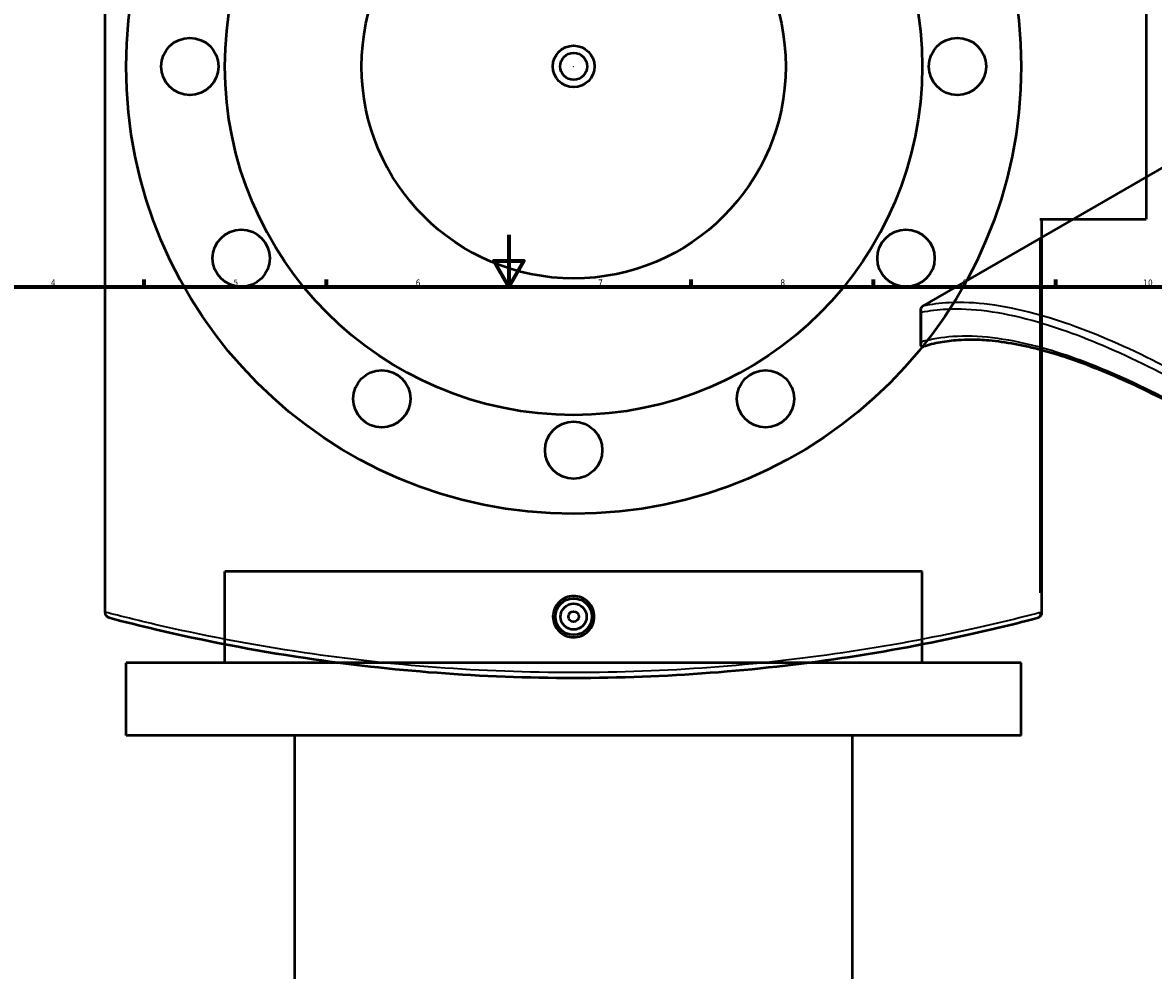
# Model space of a CAD drawing. Header units: millimetres. Extents: x -604 to 1138, y -275 to 898.
# Tile 7 of 11: x 234 to 668, y 311 to 676. Entities that reach past the tile are written whole.
import ezdxf

# ---------------------------------------------------------------- set-up
doc = ezdxf.new("R2010")
doc.units = ezdxf.units.MM
for name, color, linetype, lineweight in [('Border (ANSI)', 7, 'Continuous', 70), ('Dimension (ANSI)', 7, 'Continuous', 25), ('Visible (ANSI)', 7, 'Continuous', 50), ('Visible Narrow (ANSI)', 7, 'Continuous', 35)]:
    doc.layers.add(name, color=color, linetype=linetype, lineweight=lineweight)
doc.styles.add('Note Text (ANSI)', font='tahoma.ttf')
doc.dimstyles.new('Default - mm (ANSI)', dxfattribs={"dimtxt": 2.4, "dimasz": 2.5, "dimexe": 3.175, "dimexo": 1.6002, "dimgap": 0.8, "dimtad": 0, "dimtoh": 1, "dimdec": 0, "dimrnd": 1e-08, "dimzin": 4, "dimdsep": 46, "dimtxsty": 'Note Text (ANSI)', "dimcen": 0.09, "dimdle": 10, "dimclrd": 256, "dimclre": 256, "dimclrt": 5, "dimadec": 1, "dimazin": 1, "dimtfac": 1.27, "dimtofl": 0, "dimtmove": 0, "dimatfit": 3, "dimfxl": 1, "dimtolj": 1, "dimtzin": 4, "dimlwd": -1, "dimlwe": -1, "dimarcsym": 0})

# ---------------------------------------------------------------- blocks, each defined once
blk = doc.blocks.new('Borders Default Border')
at = {"layer": 'Border (ANSI)'}
for p, q in [((280.33, 574), (280.33, 576.8)), ((350.42, 574), (350.42, 576.8)), ((490.58, 574), (490.58, 576.8)), ((560.67, 574), (560.67, 576.8)), ((630.75, 574), (630.75, 576.8))]:
    blk.add_line(p, q, dxfattribs=at)
at = {"layer": 'Border (ANSI)', "flags": 128}
for points in [[(420.5, 594), (420.5, 574), (414.73, 584), (426.27, 584), (420.5, 574)], [(20, 20), (20, 574), (821, 574), (821, 20), (20, 20)]]:
    blk.add_lwpolyline(points, dxfattribs=at)
at = {"layer": 'Border (ANSI)', "color": 5, "true_color": 0x0000ff, "char_height": 2.4, "attachment_point": 7, "style": 'Note Text (ANSI)'}
for s, insert in [('4', (244.45, 574.4)), ('5', (314.67, 574.35)), ('6', (384.69, 574.35)), ('7', (454.8, 574.4)), ('8', (524.84, 574.35)), ('9', (594.92, 574.35)), ('10', (664.35, 574.35))]:
    blk.add_mtext(s, dxfattribs=dict(at, insert=insert))
blk = doc.blocks.new('*D7')
at = {"layer": 'Defpoints', "color": 0, "transparency": 16777216}
for p in [(415.96, 734.71), (474.82, 582.71)]:
    blk.add_point(p, dxfattribs=at)
at = {"layer": 'Dimension (ANSI)', "transparency": 16777216}
for p, q in [((430.97, 695.94), (416.86, 732.38)), ((427.77, 695.94), (430.97, 695.94))]:
    blk.add_line(p, q, dxfattribs=at)
blk.add_solid([(417.25, 732.53), (416.47, 732.23), (415.96, 734.71)], dxfattribs=at)
at = {"layer": 'Dimension (ANSI)', "color": 5, "transparency": 16777216, "insert": (419.28, 697.24), "char_height": 2.4, "attachment_point": 1, "style": 'Note Text (ANSI)'}
blk.add_mtext('\\A1;∅163', dxfattribs=at)
blk = doc.blocks.new('*D8')
at = {"layer": 'Defpoints', "color": 0, "transparency": 16777216}
for p in [(349.39, 801.43), (541.38, 515.99)]:
    blk.add_point(p, dxfattribs=at)
at = {"layer": 'Dimension (ANSI)', "transparency": 16777216}
for p, q in [((328.98, 827.1), (332.13, 827.1)), ((332.13, 827.1), (348, 803.51)), ((445.3, 658.71), (445.48, 658.71)), ((445.39, 658.62), (445.39, 658.8))]:
    blk.add_line(p, q, dxfattribs=at)
blk.add_solid([(348.34, 803.74), (347.65, 803.27), (349.39, 801.43)], dxfattribs=at)
at = {"layer": 'Dimension (ANSI)', "color": 5, "transparency": 16777216, "insert": (320.39, 828.39), "char_height": 2.4, "attachment_point": 1, "style": 'Note Text (ANSI)'}
blk.add_mtext('\\A1;∅344', dxfattribs=at)

msp = doc.modelspace()

# ---------------------------------------------------------------- linework, layer by layer
at = {"layer": 'Visible (ANSI)'}
for p, q in [((265.39, 448.96), (265.39, 868.47)), ((665.39, 717.46), (665.39, 599.96)), ((579.6, 566.55), (747.99, 663.77)), ((624.6, 599.96), (665.39, 599.96)), ((625.39, 448.75), (625.39, 599.96)), ((578.87, 551.7), (578.87, 565.26)), ((579.39, 464.52), (311.39, 464.52)), ((311.39, 429.52), (311.39, 464.52)), ((579.39, 429.52), (579.39, 464.52)), ((265.39, 448.96), (265.39, 448.75)), ((617.39, 429.52), (273.39, 429.52)), ((273.39, 401.52), (273.39, 429.52)), ((617.39, 401.52), (617.39, 429.52)), ((617.39, 401.52), (273.39, 401.52)), ((338.19, 209.35), (338.19, 401.52)), ((552.59, 209.35), (552.59, 401.52))]:
    msp.add_line(p, q, dxfattribs=at)
for centre, radius in [((445.39, 658.71), 172), ((445.39, 658.71), 134), ((445.39, 658.71), 81.5), ((297.89, 658.71), 11), ((592.89, 658.71), 11), ((445.39, 658.71), 8), ((445.39, 658.71), 5.2), ((317.65, 584.96), 11), ((573.13, 584.96), 11), ((371.64, 530.97), 11), ((519.14, 530.97), 11), ((445.39, 511.21), 11), ((445.39, 447.21), 7), ((445.39, 447.21), 5), ((445.39, 447.21), 2)]:
    msp.add_circle(centre, radius, dxfattribs=at)
msp.add_arc((623.39, 448.75), 2, 284.7504, 0, dxfattribs=at)
for points, knots in [([(579.14, 564.26), (579.14, 564.26), (579.14, 564.26), (579.04, 564.44), (578.97, 564.62), (578.88, 564.99), (578.86, 565.18), (578.88, 565.58), (578.94, 565.8), (579.15, 566.17), (579.28, 566.33), (579.45, 566.45)], [-0.281528, -0.281528, -0.281528, -0.281528, -0.2808212, -0.2808212, -0.2162976, -0.2162976, -0.152811, -0.152811, -0.0726211, -0.0726211, 0, 0, 0, 0]), ([(579.45, 550.94), (579.34, 550.94), (579.25, 550.97), (579.06, 551.08), (578.98, 551.18), (578.8, 551.66), (578.87, 552.2), (579.14, 552.81), (579.14, 552.82), (579.14, 552.82)], [-0.5968943, -0.5968943, -0.5968943, -0.5968943, -0.5066718, -0.5066718, -0.3570207, -0.3570207, 0, 0, 0.0014473, 0.0014473, 0.0014473, 0.0014473]), ([(831.13, 406.71), (826.7, 411.49), (822.18, 416.21), (813.01, 425.5), (808.35, 430.07), (798.93, 439.04), (794.16, 443.44), (784.54, 452.06), (779.7, 456.28), (769.95, 464.53), (765.06, 468.55), (755.25, 476.39), (750.34, 480.2), (740.53, 487.59), (735.63, 491.17), (725.88, 498.08), (721.03, 501.41), (711.41, 507.8), (706.64, 510.87), (697.2, 516.71), (692.54, 519.49), (683.35, 524.75), (678.82, 527.23), (669.93, 531.87), (665.56, 534.04), (657.01, 538.05), (652.82, 539.89), (644.66, 543.23), (640.68, 544.73), (632.93, 547.39), (629.17, 548.55), (621.87, 550.52), (618.34, 551.32), (611.51, 552.58), (608.22, 553.04), (602.67, 553.52), (600.36, 553.62), (596.44, 553.63), (594.8, 553.58), (590.79, 553.31), (588.48, 553.02), (584.02, 552.2), (581.87, 551.66), (579.81, 550.99)], [5.541885, 5.541885, 5.541885, 5.541885, 7.506683, 7.506683, 9.471481, 9.471481, 11.436279, 11.436279, 13.401077, 13.401077, 15.365876, 15.365876, 17.330674, 17.330674, 19.295472, 19.295472, 21.26027, 21.26027, 23.225068, 23.225068, 25.189867, 25.189867, 27.154665, 27.154665, 29.119463, 29.119463, 31.084261, 31.084261, 33.04906, 33.04906, 35.013858, 35.013858, 36.978656, 36.978656, 38.943454, 38.943454, 40.417053, 40.417053, 41.522252, 41.522252, 43.18005, 43.18005, 44.837849, 44.837849, 44.837849, 44.837849]), ([(579.45, 550.94), (579.47, 550.94), (579.5, 550.94), (579.61, 550.94), (579.7, 550.96), (579.8, 550.99), (579.81, 550.99), (579.81, 550.99)], [0.34249244, 0.34249244, 0.34249244, 0.34249244, 0.35369296, 0.35369296, 0.3980422, 0.3980422, 0.40115738, 0.40115738, 0.40115738, 0.40115738]), ([(453.33, 447.21), (453.33, 446.22), (453.13, 445.15), (452.32, 443.2), (451.7, 442.31), (450.29, 440.9), (449.4, 440.29), (447.45, 439.48), (446.39, 439.29), (444.39, 439.29), (443.33, 439.48), (441.38, 440.29), (440.48, 440.9), (439.07, 442.31), (438.46, 443.2), (437.65, 445.15), (437.45, 446.22), (437.45, 448.21), (437.65, 449.27), (438.46, 451.23), (439.07, 452.12), (440.48, 453.52), (441.38, 454.13), (443.33, 454.94), (444.39, 455.14), (446.39, 455.14), (447.45, 454.94), (449.4, 454.13), (450.29, 453.52), (451.7, 452.12), (452.32, 451.23), (453.13, 449.27), (453.33, 448.21), (453.33, 447.21)], [0, 0, 0, 0, 0.298845, 0.298845, 0.597691, 0.597691, 0.896456, 0.896456, 1.195221, 1.195221, 1.493986, 1.493986, 1.792752, 1.792752, 2.091597, 2.091597, 2.390442, 2.390442, 2.689288, 2.689288, 2.988133, 2.988133, 3.286898, 3.286898, 3.585664, 3.585664, 3.884429, 3.884429, 4.183194, 4.183194, 4.482039, 4.482039, 4.780885, 4.780885, 4.780885, 4.780885]), ([(266.88, 446.82), (266.88, 446.82), (266.88, 446.82), (266.69, 446.87), (266.51, 446.95), (266.18, 447.15), (266.03, 447.27), (265.74, 447.6), (265.6, 447.82), (265.43, 448.28), (265.39, 448.51), (265.39, 448.75)], [-0.281528, -0.281528, -0.281528, -0.281528, -0.2808212, -0.2808212, -0.2162976, -0.2162976, -0.152811, -0.152811, -0.0726211, -0.0726211, 0, 0, 0, 0]), ([(266.88, 446.82), (272.76, 445.27), (278.81, 443.76), (302.91, 438.1), (322.16, 434.33), (358.68, 428.9), (375.62, 426.98), (410.18, 424.38), (427.78, 423.71), (445.39, 423.71), (463, 423.71), (480.6, 424.38), (515.16, 426.98), (532.1, 428.9), (565.59, 433.88), (582.08, 436.98), (606.72, 442.46), (615.49, 444.6), (623.9, 446.82)], [2.29857, 2.29857, 2.29857, 2.29857, 4.559343, 4.559343, 11.069511, 11.069511, 16.336138, 16.336138, 21.602769, 21.602769, 21.602769, 26.869401, 26.869401, 32.136028, 32.136028, 37.670786, 37.670786, 40.907003, 40.907003, 40.907003, 40.907003])]:
    msp.add_open_spline(points, degree=3, knots=knots, dxfattribs=at)
msp.add_open_spline([(579.6, 566.55), (579.55, 566.52), (579.5, 566.49), (579.45, 566.45)], degree=3, dxfattribs=at)
at = {"layer": 'Visible Narrow (ANSI)'}
for p, q in [((624.6, 592.4), (624.6, 456.31)), ((579.14, 552.82), (579.14, 564.26)), ((624.68, 448.75), (625.39, 448.75))]:
    msp.add_line(p, q, dxfattribs=at)
msp.add_ellipse((623.39, 448.75), major_axis=(0.51, -1.93), ratio=0.594644, start_param=0.070775, end_param=1.344721, dxfattribs=at)
for points, knots in [([(579.14, 564.26), (582.2, 564.89), (585.41, 565.28), (598.45, 565.91), (609.39, 564.45), (631.38, 558.46), (642, 554.57), (664.6, 544.51), (676.58, 538.34), (689.02, 531.16), (701.47, 523.97), (714.4, 515.76), (740.67, 497.61), (754.01, 487.66), (781.21, 465.81), (795.06, 453.83), (816.36, 433.86), (824.08, 426.27), (831.59, 418.51)], [2.29857, 2.29857, 2.29857, 2.29857, 4.559343, 4.559343, 11.069511, 11.069511, 16.336138, 16.336138, 21.602769, 21.602769, 21.602769, 26.869401, 26.869401, 32.136028, 32.136028, 37.670786, 37.670786, 40.907003, 40.907003, 40.907003, 40.907003]), ([(833.45, 420.31), (825.92, 428.12), (818.19, 435.76), (796.83, 455.86), (782.94, 467.91), (755.65, 489.9), (742.27, 499.9), (715.91, 518.15), (702.94, 526.39), (690.44, 533.61), (677.94, 540.82), (665.92, 547.01), (643.21, 557.08), (632.54, 560.98), (610.44, 566.94), (599.44, 568.37), (586.17, 567.68), (582.8, 567.24), (579.6, 566.55)], [-40.907003, -40.907003, -40.907003, -40.907003, -37.670786, -37.670786, -32.136028, -32.136028, -26.869401, -26.869401, -21.602769, -21.602769, -21.602769, -16.336138, -16.336138, -11.069511, -11.069511, -4.559343, -4.559343, -2.198148, -2.198148, -2.198148, -2.198148]), ([(831.59, 407.07), (822.74, 416.61), (813.55, 425.89), (791.26, 447.08), (777.96, 458.72), (751.79, 479.96), (738.93, 489.63), (713.56, 507.26), (701.07, 515.22), (689.02, 522.18), (676.98, 529.13), (665.37, 535.08), (643.45, 544.76), (633.12, 548.48), (611.53, 554.19), (600.7, 555.49), (586.89, 554.55), (582.89, 553.88), (579.14, 552.82)], [5.541885, 5.541885, 5.541885, 5.541885, 9.442737, 9.442737, 14.783869, 14.783869, 19.880558, 19.880558, 24.977252, 24.977252, 24.977252, 30.073946, 30.073946, 35.170635, 35.170635, 41.57482, 41.57482, 44.412587, 44.412587, 44.412587, 44.412587]), ([(624.6, 448.75), (616.16, 446.54), (607.35, 444.41), (582.62, 438.94), (566.07, 435.85), (532.44, 430.89), (515.43, 428.97), (480.74, 426.38), (463.06, 425.71), (445.39, 425.71), (427.71, 425.71), (410.04, 426.38), (375.35, 428.97), (358.33, 430.89), (321.67, 436.3), (302.35, 440.06), (277.87, 445.77), (271.53, 447.34), (265.39, 448.96)], [-40.907003, -40.907003, -40.907003, -40.907003, -37.670786, -37.670786, -32.136028, -32.136028, -26.869401, -26.869401, -21.602769, -21.602769, -21.602769, -16.336138, -16.336138, -11.069511, -11.069511, -4.559343, -4.559343, -2.198148, -2.198148, -2.198148, -2.198148])]:
    msp.add_open_spline(points, degree=3, knots=knots, dxfattribs=at)

# ---------------------------------------------------------------- block references
msp.add_blockref('Borders Default Border', (0, 0))

# ---------------------------------------------------------------- dimensions: what is measured, and where the dimension line sits
at = {"layer": 'Dimension (ANSI)'}
for p1, p2, picture, middle in [((541.38, 515.99), (349.39, 801.43), '*D8', (324.29, 827.1)), ((474.82, 582.71), (415.96, 734.71), '*D7', (423.13, 695.94))]:
    dim = msp.add_diameter_dim_2p(p1=p1, p2=p2, dimstyle='Default - mm (ANSI)', override={"dimgap": 0.8, "dimtih": 1, "dimdec": 0, "dimlfac": 1, "dimtol": 0, "dimlim": 0, "dimtp": 0, "dimtm": 0, "dimtdec": 2}, dxfattribs=at)
    dim.commit()
    dim.dimension.update_dxf_attribs({"geometry": picture, "text_midpoint": middle, "dimtype": 163})

doc.saveas('drawing.dxf')
